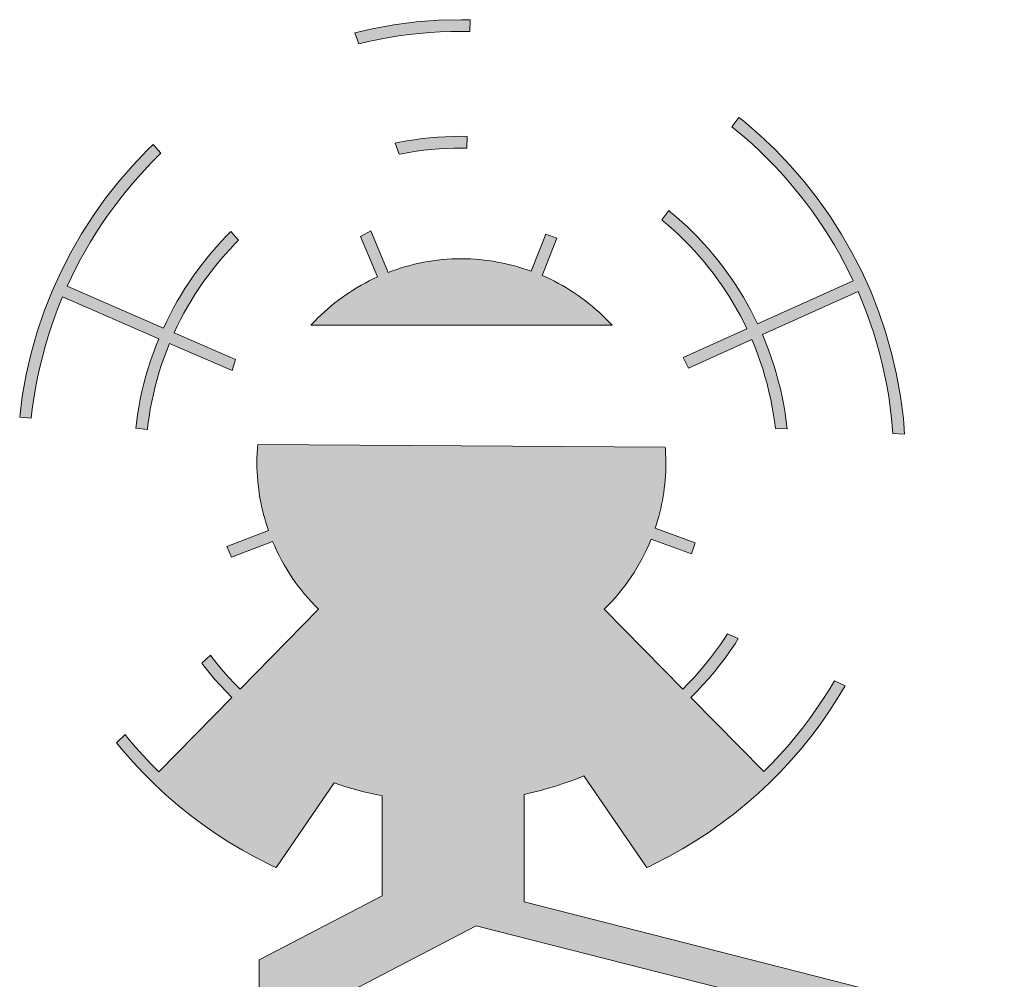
# Model space of a CAD drawing. Header units: millimetres. Extents: x -327 to -251, y -83 to 44.
# Tile 4 of 10: x -323 to -294, y 9 to 38. Entities that reach past the tile are written whole.
import ezdxf

# ---------------------------------------------------------------- set-up
doc = ezdxf.new("R2010")
doc.units = ezdxf.units.MM
doc.header["$MEASUREMENT"] = 0
doc.layers.add('Print', color=7, linetype='Continuous', lineweight=0)

# ---------------------------------------------------------------- blocks, each defined once
blk = doc.blocks.new('Block_0')
at = {"layer": 'Print'}
h = blk.add_hatch(color=1, dxfattribs=at)
h.dxf.hatch_style = 2
h.paths.add_polyline_path([(-312.966, 37.417), (-312.663, 37.48), (-312.358, 37.536), (-312.051, 37.585), (-311.742, 37.626), (-311.43, 37.661), (-311.116, 37.687), (-310.8, 37.707), (-310.482, 37.718), (-310.162, 37.722), (-309.91, 37.719), (-309.902, 38.068), (-310.162, 38.075), (-310.851, 38.058), (-311.531, 38.006), (-312.201, 37.92), (-312.861, 37.802), (-313.384, 37.681), (-313.262, 37.348)])
h = blk.add_hatch(color=1, dxfattribs=at)
h.dxf.hatch_style = 2
h.paths.add_polyline_path([(-303.904, 31.855), (-303.742, 31.71), (-303.582, 31.561), (-303.426, 31.409), (-303.274, 31.253), (-303.125, 31.094), (-302.98, 30.931), (-302.838, 30.766), (-302.7, 30.597), (-302.566, 30.424), (-302.436, 30.249), (-302.31, 30.071), (-302.188, 29.889), (-302.07, 29.705), (-301.956, 29.518), (-301.846, 29.328), (-301.74, 29.136), (-301.639, 28.94), (-301.542, 28.743), (-303.463, 27.876), (-303.311, 27.558), (-301.397, 28.421), (-301.306, 28.203), (-301.221, 27.983), (-301.141, 27.76), (-301.066, 27.535), (-300.997, 27.307), (-300.934, 27.077), (-300.876, 26.844), (-300.824, 26.61), (-300.778, 26.373), (-300.737, 26.134), (-300.703, 25.893), (-300.684, 25.735), (-300.327, 25.72), (-300.353, 25.941), (-300.389, 26.191), (-300.431, 26.439), (-300.479, 26.685), (-300.533, 26.929), (-300.594, 27.17), (-300.66, 27.409), (-300.731, 27.646), (-300.809, 27.88), (-300.892, 28.111), (-300.981, 28.34), (-301.075, 28.566), (-298.188, 29.868), (-298.061, 29.567), (-297.941, 29.262), (-297.829, 28.953), (-297.724, 28.641), (-297.627, 28.326), (-297.538, 28.007), (-297.457, 27.686), (-297.384, 27.361), (-297.319, 27.033), (-297.262, 26.702), (-297.214, 26.368), (-297.174, 26.032), (-297.143, 25.694), (-297.135, 25.578), (-296.783, 25.563), (-296.819, 26.033), (-296.904, 26.703), (-297.023, 27.363), (-297.173, 28.011), (-297.354, 28.647), (-297.565, 29.27), (-297.805, 29.879), (-298.074, 30.473), (-298.371, 31.051), (-298.694, 31.612), (-299.043, 32.157), (-299.418, 32.683), (-299.816, 33.189), (-300.238, 33.676), (-300.682, 34.142), (-301.148, 34.587), (-301.635, 35.009), (-301.782, 35.124), (-301.995, 34.842), (-301.832, 34.71), (-301.601, 34.514), (-301.375, 34.313), (-301.154, 34.107), (-300.938, 33.895), (-300.726, 33.679), (-300.52, 33.458), (-300.319, 33.233), (-300.122, 33.002), (-299.931, 32.767), (-299.746, 32.528), (-299.566, 32.284), (-299.391, 32.037), (-299.223, 31.784), (-299.059, 31.528), (-298.902, 31.268), (-298.751, 31.004), (-298.605, 30.736), (-298.466, 30.465), (-298.333, 30.189), (-301.221, 28.888), (-301.321, 29.093), (-301.426, 29.296), (-301.536, 29.496), (-301.65, 29.693), (-301.768, 29.888), (-301.891, 30.079), (-302.018, 30.268), (-302.149, 30.453), (-302.284, 30.635), (-302.423, 30.814), (-302.566, 30.99), (-302.713, 31.162), (-302.864, 31.331), (-303.019, 31.496), (-303.177, 31.658), (-303.339, 31.816), (-303.505, 31.97), (-303.674, 32.121), (-303.846, 32.268), (-303.902, 32.313), (-304.114, 32.032), (-304.07, 31.996)])
h = blk.add_hatch(color=1, dxfattribs=at)
h.dxf.hatch_style = 2
h.paths.add_polyline_path([(-310.401, 34.551), (-310.639, 34.542), (-310.876, 34.528), (-311.111, 34.508), (-311.344, 34.483), (-311.576, 34.452), (-311.806, 34.416), (-312.035, 34.374), (-312.166, 34.347), (-312.044, 34.012), (-311.965, 34.029), (-311.745, 34.068), (-311.523, 34.103), (-311.3, 34.133), (-311.075, 34.157), (-310.849, 34.176), (-310.621, 34.19), (-310.392, 34.198), (-310.162, 34.201), (-309.996, 34.199), (-309.988, 34.552), (-310.162, 34.554)])
h = blk.add_hatch(color=1, dxfattribs=at)
h.dxf.hatch_style = 2
h.paths.add_polyline_path([(-323.117, 26.312), (-323.072, 26.635), (-323.019, 26.955), (-322.958, 27.273), (-322.89, 27.587), (-322.814, 27.899), (-322.731, 28.209), (-322.64, 28.515), (-322.543, 28.817), (-322.438, 29.117), (-322.326, 29.413), (-322.207, 29.706), (-319.3, 28.443), (-319.388, 28.223), (-319.471, 28.001), (-319.549, 27.776), (-319.622, 27.549), (-319.689, 27.319), (-319.751, 27.088), (-319.807, 26.854), (-319.857, 26.618), (-319.902, 26.38), (-319.942, 26.14), (-319.975, 25.898), (-319.993, 25.738), (-319.642, 25.704), (-319.625, 25.852), (-319.593, 26.085), (-319.555, 26.316), (-319.512, 26.545), (-319.463, 26.772), (-319.409, 26.997), (-319.35, 27.22), (-319.285, 27.441), (-319.216, 27.66), (-319.141, 27.877), (-319.061, 28.091), (-318.976, 28.302), (-317.086, 27.481), (-316.978, 27.818), (-318.834, 28.625), (-318.741, 28.823), (-318.643, 29.019), (-318.54, 29.212), (-318.434, 29.402), (-318.323, 29.59), (-318.208, 29.775), (-318.089, 29.957), (-317.966, 30.136), (-317.839, 30.312), (-317.708, 30.485), (-317.574, 30.655), (-317.436, 30.822), (-317.294, 30.986), (-317.148, 31.146), (-316.999, 31.303), (-316.888, 31.415), (-317.123, 31.678), (-317.252, 31.549), (-317.407, 31.385), (-317.558, 31.219), (-317.706, 31.049), (-317.849, 30.875), (-317.989, 30.698), (-318.125, 30.519), (-318.257, 30.335), (-318.384, 30.149), (-318.508, 29.96), (-318.627, 29.768), (-318.742, 29.573), (-318.853, 29.375), (-318.959, 29.175), (-319.06, 28.971), (-319.158, 28.766), (-322.063, 30.028), (-321.934, 30.304), (-321.799, 30.576), (-321.659, 30.845), (-321.512, 31.109), (-321.359, 31.37), (-321.2, 31.628), (-321.036, 31.881), (-320.866, 32.13), (-320.69, 32.375), (-320.509, 32.615), (-320.323, 32.852), (-320.132, 33.084), (-319.935, 33.311), (-319.733, 33.534), (-319.526, 33.752), (-319.314, 33.965), (-319.235, 34.042), (-319.47, 34.305), (-319.641, 34.142), (-320.085, 33.676), (-320.507, 33.189), (-320.905, 32.683), (-321.28, 32.157), (-321.629, 31.612), (-321.952, 31.051), (-322.249, 30.473), (-322.518, 29.879), (-322.758, 29.27), (-322.969, 28.647), (-323.15, 28.011), (-323.3, 27.363), (-323.419, 26.703), (-323.499, 26.075), (-323.148, 26.042)])
h = blk.add_hatch(color=1, dxfattribs=at)
h.dxf.hatch_style = 2
h.paths.add_polyline_path([(-305.703, 28.943), (-305.799, 29.042), (-305.897, 29.138), (-305.997, 29.232), (-306.099, 29.324), (-306.203, 29.414), (-306.309, 29.501), (-306.418, 29.587), (-306.528, 29.669), (-306.64, 29.749), (-306.754, 29.827), (-306.869, 29.902), (-306.987, 29.975), (-307.106, 30.045), (-307.227, 30.113), (-307.349, 30.178), (-307.473, 30.24), (-307.599, 30.299), (-307.727, 30.356), (-307.282, 31.482), (-307.617, 31.596), (-308.057, 30.481), (-308.181, 30.525), (-308.306, 30.566), (-308.432, 30.605), (-308.559, 30.641), (-308.687, 30.675), (-308.817, 30.706), (-308.947, 30.734), (-309.078, 30.759), (-309.211, 30.782), (-309.344, 30.802), (-309.478, 30.819), (-309.613, 30.833), (-309.749, 30.844), (-309.886, 30.852), (-310.023, 30.857), (-310.162, 30.858), (-310.307, 30.856), (-310.452, 30.851), (-310.596, 30.843), (-310.739, 30.83), (-310.881, 30.815), (-311.022, 30.796), (-311.162, 30.775), (-311.301, 30.75), (-311.439, 30.721), (-311.575, 30.69), (-311.711, 30.656), (-311.845, 30.619), (-311.979, 30.579), (-312.111, 30.536), (-312.241, 30.491), (-312.371, 30.443), (-312.894, 31.702), (-313.206, 31.534), (-312.697, 30.307), (-312.822, 30.249), (-312.946, 30.188), (-313.068, 30.124), (-313.189, 30.058), (-313.308, 29.989), (-313.425, 29.917), (-313.54, 29.843), (-313.654, 29.766), (-313.766, 29.687), (-313.876, 29.606), (-313.984, 29.522), (-314.09, 29.436), (-314.194, 29.348), (-314.297, 29.257), (-314.397, 29.164), (-314.495, 29.069), (-314.591, 28.972), (-314.685, 28.873), (-314.708, 28.848), (-305.614, 28.848)])
h = blk.add_hatch(color=1, dxfattribs=at)
h.dxf.hatch_style = 2
h.paths.add_polyline_path([(-316.329, 24.418), (-316.322, 24.287), (-316.312, 24.156), (-316.299, 24.025), (-316.283, 23.896), (-316.265, 23.767), (-316.244, 23.639), (-316.22, 23.513), (-316.193, 23.387), (-316.165, 23.262), (-316.133, 23.137), (-316.1, 23.014), (-316.063, 22.892), (-316.025, 22.771), (-315.984, 22.651), (-317.248, 22.173), (-317.107, 21.849), (-315.863, 22.32), (-315.8, 22.175), (-315.735, 22.033), (-315.665, 21.893), (-315.593, 21.755), (-315.517, 21.619), (-315.437, 21.485), (-315.355, 21.353), (-315.269, 21.223), (-315.18, 21.096), (-315.088, 20.971), (-314.993, 20.849), (-314.895, 20.729), (-314.794, 20.611), (-314.69, 20.496), (-314.583, 20.384), (-314.474, 20.274), (-316.842, 17.864), (-317.015, 18.038), (-317.183, 18.217), (-317.347, 18.4), (-317.506, 18.588), (-317.661, 18.779), (-317.741, 18.884), (-318, 18.643), (-317.939, 18.563), (-317.779, 18.364), (-317.614, 18.169), (-317.443, 17.979), (-317.268, 17.794), (-317.089, 17.612), (-319.297, 15.365), (-319.538, 15.609), (-319.772, 15.859), (-319.999, 16.115), (-320.22, 16.376), (-320.31, 16.49), (-320.574, 16.244), (-320.385, 16.012), (-320.076, 15.659), (-319.755, 15.316), (-319.422, 14.985), (-319.077, 14.664), (-318.721, 14.355), (-318.353, 14.058), (-317.974, 13.774), (-317.584, 13.502), (-317.183, 13.244), (-316.773, 12.999), (-316.351, 12.768), (-315.92, 12.552), (-315.761, 12.475), (-315.727, 12.514), (-314.006, 15.033), (-313.829, 14.973), (-313.651, 14.916), (-313.472, 14.862), (-313.291, 14.811), (-313.109, 14.764), (-312.926, 14.719), (-312.741, 14.678), (-312.556, 14.64), (-312.556, 11.626), (-316.267, 9.688), (-316.267, -1.389), (-314.15, -1.389), (-314.15, 8.406), (-309.72, 10.719), (-296.191, 7.27), (-296.191, 5.489), (-296.356, 5.461), (-296.519, 5.426), (-296.679, 5.384), (-296.836, 5.335), (-296.989, 5.279), (-297.14, 5.217), (-297.287, 5.148), (-297.431, 5.074), (-297.57, 4.993), (-297.706, 4.906), (-297.838, 4.813), (-297.965, 4.715), (-298.088, 4.612), (-298.206, 4.503), (-298.319, 4.39), (-298.427, 4.271), (-298.53, 4.148), (-298.628, 4.021), (-298.72, 3.889), (-298.806, 3.753), (-298.887, 3.613), (-298.961, 3.469), (-299.029, 3.322), (-299.091, 3.171), (-299.146, 3.017), (-299.194, 2.86), (-299.236, 2.7), (-299.27, 2.537), (-299.297, 2.371), (-299.316, 2.203), (-299.328, 2.033), (-299.332, 1.861), (-299.331, 1.764), (-299.327, 1.668), (-299.321, 1.572), (-299.312, 1.477), (-299.301, 1.382), (-299.287, 1.289), (-299.272, 1.196), (-299.253, 1.104), (-299.233, 1.012), (-299.21, 0.922), (-299.185, 0.833), (-299.158, 0.744), (-299.129, 0.657), (-299.098, 0.57), (-299.064, 0.485), (-299.028, 0.4), (-298.991, 0.317), (-298.951, 0.235), (-298.91, 0.154), (-298.866, 0.074), (-298.821, -0.005), (-298.773, -0.082), (-298.724, -0.159), (-298.673, -0.234), (-298.621, -0.307), (-298.566, -0.379), (-298.51, -0.45), (-298.452, -0.519), (-298.393, -0.587), (-298.331, -0.654), (-298.269, -0.719), (-298.204, -0.782), (-298.741, -1.397), (-298.463, -1.64), (-297.925, -1.025), (-297.823, -1.102), (-297.718, -1.176), (-297.611, -1.246), (-297.501, -1.313), (-297.445, -1.344), (-297.331, -1.405), (-297.215, -1.462), (-297.157, -1.489), (-297.037, -1.54), (-296.977, -1.564), (-296.916, -1.587), (-296.854, -1.609), (-296.793, -1.629), (-296.73, -1.649), (-296.667, -1.668), (-296.604, -1.685), (-296.54, -1.702), (-296.476, -1.717), (-296.411, -1.731), (-296.346, -1.744), (-296.28, -1.756), (-296.214, -1.766), (-296.148, -1.776), (-296.081, -1.784), (-296.014, -1.791), (-296.014, -3.566), (-294.514, -6.848), (-294.514, -19.871), (-293.809, -19.871), (-293.809, -6.694), (-295.309, -3.412), (-295.309, -1.791), (-295.242, -1.784), (-295.175, -1.776), (-295.108, -1.766), (-295.042, -1.756), (-294.977, -1.744), (-294.912, -1.731), (-294.847, -1.717), (-294.782, -1.701), (-294.719, -1.685), (-294.655, -1.668), (-294.592, -1.649), (-294.53, -1.629), (-294.468, -1.608), (-294.406, -1.587), (-294.345, -1.564), (-294.285, -1.54), (-294.225, -1.515), (-294.165, -1.489), (-294.106, -1.462), (-294.048, -1.434), (-293.99, -1.405), (-293.933, -1.375), (-293.821, -1.312), (-293.765, -1.279), (-293.656, -1.21), (-293.55, -1.138), (-293.447, -1.062), (-293.396, -1.023), (-292.861, -1.64), (-292.582, -1.397), (-293.117, -0.781), (-293.053, -0.717), (-292.99, -0.652), (-292.929, -0.586), (-292.87, -0.518), (-292.812, -0.449), (-292.756, -0.378), (-292.701, -0.306), (-292.649, -0.232), (-292.598, -0.157), (-292.549, -0.081), (-292.501, -0.004), (-292.456, 0.075), (-292.413, 0.155), (-292.371, 0.236), (-292.332, 0.318), (-292.294, 0.401), (-292.259, 0.486), (-292.225, 0.571), (-292.194, 0.658), (-292.165, 0.745), (-292.137, 0.833), (-292.113, 0.923), (-292.09, 1.013), (-292.07, 1.104), (-292.051, 1.196), (-292.036, 1.289), (-292.022, 1.383), (-292.011, 1.477), (-292.002, 1.572), (-291.996, 1.668), (-291.992, 1.764), (-291.991, 1.861), (-291.995, 2.033), (-292.007, 2.203), (-292.026, 2.371), (-292.053, 2.537), (-292.087, 2.7), (-292.129, 2.86), (-292.177, 3.017), (-292.232, 3.171), (-292.294, 3.322), (-292.362, 3.469), (-292.436, 3.613), (-292.517, 3.753), (-292.603, 3.889), (-292.695, 4.021), (-292.793, 4.148), (-292.896, 4.271), (-293.004, 4.39), (-293.117, 4.503), (-293.235, 4.612), (-293.358, 4.715), (-293.485, 4.813), (-293.617, 4.906), (-293.753, 4.993), (-293.892, 5.074), (-294.036, 5.148), (-294.183, 5.217), (-294.334, 5.279), (-294.488, 5.335), (-294.645, 5.384), (-294.804, 5.426), (-294.967, 5.461), (-295.132, 5.489), (-295.132, 8.093), (-308.265, 11.44), (-308.265, 14.686), (-308.033, 14.739), (-307.802, 14.797), (-307.573, 14.859), (-307.346, 14.926), (-307.122, 14.999), (-306.899, 15.076), (-306.679, 15.158), (-306.462, 15.245), (-304.596, 12.514), (-304.565, 12.48), (-304.488, 12.513), (-304.329, 12.591), (-303.902, 12.81), (-303.485, 13.043), (-303.078, 13.289), (-302.681, 13.549), (-302.295, 13.822), (-301.92, 14.108), (-301.555, 14.406), (-301.202, 14.715), (-300.861, 15.036), (-300.531, 15.368), (-300.213, 15.71), (-299.907, 16.063), (-299.614, 16.426), (-299.334, 16.798), (-299.067, 17.179), (-298.813, 17.569), (-298.572, 17.967), (-298.903, 18.112), (-299.064, 17.843), (-299.253, 17.547), (-299.449, 17.256), (-299.653, 16.97), (-299.865, 16.689), (-300.084, 16.414), (-300.31, 16.145), (-300.544, 15.881), (-300.785, 15.623), (-301.033, 15.372), (-303.234, 17.612), (-303.049, 17.799), (-302.869, 17.99), (-302.695, 18.186), (-302.525, 18.387), (-302.361, 18.592), (-302.202, 18.802), (-302.048, 19.016), (-301.9, 19.234), (-301.802, 19.387), (-302.129, 19.53), (-302.197, 19.425), (-302.339, 19.215), (-302.487, 19.009), (-302.64, 18.807), (-302.798, 18.61), (-302.962, 18.417), (-303.13, 18.228), (-303.303, 18.044), (-303.481, 17.864), (-305.85, 20.274), (-305.737, 20.387), (-305.627, 20.503), (-305.521, 20.622), (-305.417, 20.743), (-305.317, 20.867), (-305.219, 20.994), (-305.125, 21.123), (-305.035, 21.255), (-304.947, 21.389), (-304.863, 21.526), (-304.783, 21.665), (-304.706, 21.806), (-304.632, 21.949), (-304.563, 22.094), (-304.497, 22.242), (-304.434, 22.391), (-303.212, 21.947), (-303.102, 22.282), (-304.313, 22.722), (-304.275, 22.839), (-304.239, 22.956), (-304.206, 23.074), (-304.174, 23.193), (-304.145, 23.313), (-304.119, 23.433), (-304.094, 23.555), (-304.072, 23.678), (-304.053, 23.801), (-304.036, 23.925), (-304.021, 24.05), (-304.009, 24.175), (-304, 24.301), (-303.993, 24.428), (-303.989, 24.556), (-303.988, 24.684), (-303.99, 24.84), (-303.996, 24.996), (-304.005, 25.15), (-304.007, 25.172), (-316.309, 25.248), (-316.319, 25.133), (-316.328, 24.985), (-316.334, 24.835), (-316.335, 24.684), (-316.334, 24.551)])
for points in [[(-312.966, 37.417), (-312.663, 37.48), (-312.358, 37.536), (-312.051, 37.585), (-311.742, 37.626), (-311.43, 37.661), (-311.116, 37.687), (-310.8, 37.707), (-310.482, 37.718), (-310.162, 37.722), (-309.91, 37.719), (-309.902, 38.068), (-310.162, 38.075), (-310.851, 38.058), (-311.531, 38.006), (-312.201, 37.92), (-312.861, 37.802), (-313.384, 37.681), (-313.262, 37.348)], [(-303.904, 31.855), (-303.742, 31.71), (-303.582, 31.561), (-303.426, 31.409), (-303.274, 31.253), (-303.125, 31.094), (-302.98, 30.931), (-302.838, 30.766), (-302.7, 30.597), (-302.566, 30.424), (-302.436, 30.249), (-302.31, 30.071), (-302.188, 29.889), (-302.07, 29.705), (-301.956, 29.518), (-301.846, 29.328), (-301.74, 29.136), (-301.639, 28.94), (-301.542, 28.743), (-303.463, 27.876), (-303.311, 27.558), (-301.397, 28.421), (-301.306, 28.203), (-301.221, 27.983), (-301.141, 27.76), (-301.066, 27.535), (-300.997, 27.307), (-300.934, 27.077), (-300.876, 26.844), (-300.824, 26.61), (-300.778, 26.373), (-300.737, 26.134), (-300.703, 25.893), (-300.684, 25.735), (-300.327, 25.72), (-300.353, 25.941), (-300.389, 26.191), (-300.431, 26.439), (-300.479, 26.685), (-300.533, 26.929), (-300.594, 27.17), (-300.66, 27.409), (-300.731, 27.646), (-300.809, 27.88), (-300.892, 28.111), (-300.981, 28.34), (-301.075, 28.566), (-298.188, 29.868), (-298.061, 29.567), (-297.941, 29.262), (-297.829, 28.953), (-297.724, 28.641), (-297.627, 28.326), (-297.538, 28.007), (-297.457, 27.686), (-297.384, 27.361), (-297.319, 27.033), (-297.262, 26.702), (-297.214, 26.368), (-297.174, 26.032), (-297.143, 25.694), (-297.135, 25.578), (-296.783, 25.563), (-296.819, 26.033), (-296.904, 26.703), (-297.023, 27.363), (-297.173, 28.011), (-297.354, 28.647), (-297.565, 29.27), (-297.805, 29.879), (-298.074, 30.473), (-298.371, 31.051), (-298.694, 31.612), (-299.043, 32.157), (-299.418, 32.683), (-299.816, 33.189), (-300.238, 33.676), (-300.682, 34.142), (-301.148, 34.587), (-301.635, 35.009), (-301.782, 35.124), (-301.995, 34.842), (-301.832, 34.71), (-301.601, 34.514), (-301.375, 34.313), (-301.154, 34.107), (-300.938, 33.895), (-300.726, 33.679), (-300.52, 33.458), (-300.319, 33.233), (-300.122, 33.002), (-299.931, 32.767), (-299.746, 32.528), (-299.566, 32.284), (-299.391, 32.037), (-299.223, 31.784), (-299.059, 31.528), (-298.902, 31.268), (-298.751, 31.004), (-298.605, 30.736), (-298.466, 30.465), (-298.333, 30.189), (-301.221, 28.888), (-301.321, 29.093), (-301.426, 29.296), (-301.536, 29.496), (-301.65, 29.693), (-301.768, 29.888), (-301.891, 30.079), (-302.018, 30.268), (-302.149, 30.453), (-302.284, 30.635), (-302.423, 30.814), (-302.566, 30.99), (-302.713, 31.162), (-302.864, 31.331), (-303.019, 31.496), (-303.177, 31.658), (-303.339, 31.816), (-303.505, 31.97), (-303.674, 32.121), (-303.846, 32.268), (-303.902, 32.313), (-304.114, 32.032), (-304.07, 31.996)], [(-310.401, 34.551), (-310.639, 34.542), (-310.876, 34.528), (-311.111, 34.508), (-311.344, 34.483), (-311.576, 34.452), (-311.806, 34.416), (-312.035, 34.374), (-312.166, 34.347), (-312.044, 34.012), (-311.965, 34.029), (-311.745, 34.068), (-311.523, 34.103), (-311.3, 34.133), (-311.075, 34.157), (-310.849, 34.176), (-310.621, 34.19), (-310.392, 34.198), (-310.162, 34.201), (-309.996, 34.199), (-309.988, 34.552), (-310.162, 34.554)], [(-323.117, 26.312), (-323.072, 26.635), (-323.019, 26.955), (-322.958, 27.273), (-322.89, 27.587), (-322.814, 27.899), (-322.731, 28.209), (-322.64, 28.515), (-322.543, 28.817), (-322.438, 29.117), (-322.326, 29.413), (-322.207, 29.706), (-319.3, 28.443), (-319.388, 28.223), (-319.471, 28.001), (-319.549, 27.776), (-319.622, 27.549), (-319.689, 27.319), (-319.751, 27.088), (-319.807, 26.854), (-319.857, 26.618), (-319.902, 26.38), (-319.942, 26.14), (-319.975, 25.898), (-319.993, 25.738), (-319.642, 25.704), (-319.625, 25.852), (-319.593, 26.085), (-319.555, 26.316), (-319.512, 26.545), (-319.463, 26.772), (-319.409, 26.997), (-319.35, 27.22), (-319.285, 27.441), (-319.216, 27.66), (-319.141, 27.877), (-319.061, 28.091), (-318.976, 28.302), (-317.086, 27.481), (-316.978, 27.818), (-318.834, 28.625), (-318.741, 28.823), (-318.643, 29.019), (-318.54, 29.212), (-318.434, 29.402), (-318.323, 29.59), (-318.208, 29.775), (-318.089, 29.957), (-317.966, 30.136), (-317.839, 30.312), (-317.708, 30.485), (-317.574, 30.655), (-317.436, 30.822), (-317.294, 30.986), (-317.148, 31.146), (-316.999, 31.303), (-316.888, 31.415), (-317.123, 31.678), (-317.252, 31.549), (-317.407, 31.385), (-317.558, 31.219), (-317.706, 31.049), (-317.849, 30.875), (-317.989, 30.698), (-318.125, 30.519), (-318.257, 30.335), (-318.384, 30.149), (-318.508, 29.96), (-318.627, 29.768), (-318.742, 29.573), (-318.853, 29.375), (-318.959, 29.175), (-319.06, 28.971), (-319.158, 28.766), (-322.063, 30.028), (-321.934, 30.304), (-321.799, 30.576), (-321.659, 30.845), (-321.512, 31.109), (-321.359, 31.37), (-321.2, 31.628), (-321.036, 31.881), (-320.866, 32.13), (-320.69, 32.375), (-320.509, 32.615), (-320.323, 32.852), (-320.132, 33.084), (-319.935, 33.311), (-319.733, 33.534), (-319.526, 33.752), (-319.314, 33.965), (-319.235, 34.042), (-319.47, 34.305), (-319.641, 34.142), (-320.085, 33.676), (-320.507, 33.189), (-320.905, 32.683), (-321.28, 32.157), (-321.629, 31.612), (-321.952, 31.051), (-322.249, 30.473), (-322.518, 29.879), (-322.758, 29.27), (-322.969, 28.647), (-323.15, 28.011), (-323.3, 27.363), (-323.419, 26.703), (-323.499, 26.075), (-323.148, 26.042)], [(-305.703, 28.943), (-305.799, 29.042), (-305.897, 29.138), (-305.997, 29.232), (-306.099, 29.324), (-306.203, 29.414), (-306.309, 29.501), (-306.418, 29.587), (-306.528, 29.669), (-306.64, 29.749), (-306.754, 29.827), (-306.869, 29.902), (-306.987, 29.975), (-307.106, 30.045), (-307.227, 30.113), (-307.349, 30.178), (-307.473, 30.24), (-307.599, 30.299), (-307.727, 30.356), (-307.282, 31.482), (-307.617, 31.596), (-308.057, 30.481), (-308.181, 30.525), (-308.306, 30.566), (-308.432, 30.605), (-308.559, 30.641), (-308.687, 30.675), (-308.817, 30.706), (-308.947, 30.734), (-309.078, 30.759), (-309.211, 30.782), (-309.344, 30.802), (-309.478, 30.819), (-309.613, 30.833), (-309.749, 30.844), (-309.886, 30.852), (-310.023, 30.857), (-310.162, 30.858), (-310.307, 30.856), (-310.452, 30.851), (-310.596, 30.843), (-310.739, 30.83), (-310.881, 30.815), (-311.022, 30.796), (-311.162, 30.775), (-311.301, 30.75), (-311.439, 30.721), (-311.575, 30.69), (-311.711, 30.656), (-311.845, 30.619), (-311.979, 30.579), (-312.111, 30.536), (-312.241, 30.491), (-312.371, 30.443), (-312.894, 31.702), (-313.206, 31.534), (-312.697, 30.307), (-312.822, 30.249), (-312.946, 30.188), (-313.068, 30.124), (-313.189, 30.058), (-313.308, 29.989), (-313.425, 29.917), (-313.54, 29.843), (-313.654, 29.766), (-313.766, 29.687), (-313.876, 29.606), (-313.984, 29.522), (-314.09, 29.436), (-314.194, 29.348), (-314.297, 29.257), (-314.397, 29.164), (-314.495, 29.069), (-314.591, 28.972), (-314.685, 28.873), (-314.708, 28.848), (-305.614, 28.848)]]:
    blk.add_lwpolyline(points, close=True, dxfattribs=at)
for points in [[(-314.15, 8.406), (-309.72, 10.719), (-296.191, 7.27)], [(-295.132, 8.093), (-308.265, 11.44), (-308.265, 14.686), (-308.033, 14.739), (-307.802, 14.797), (-307.573, 14.859), (-307.346, 14.926), (-307.122, 14.999), (-306.899, 15.076), (-306.679, 15.158), (-306.462, 15.245), (-304.596, 12.514), (-304.565, 12.48), (-304.488, 12.513), (-304.329, 12.591), (-303.902, 12.81), (-303.485, 13.043), (-303.078, 13.289), (-302.681, 13.549), (-302.295, 13.822), (-301.92, 14.108), (-301.555, 14.406), (-301.202, 14.715), (-300.861, 15.036), (-300.531, 15.368), (-300.213, 15.71), (-299.907, 16.063), (-299.614, 16.426), (-299.334, 16.798), (-299.067, 17.179), (-298.813, 17.569), (-298.572, 17.967), (-298.903, 18.112), (-299.064, 17.843), (-299.253, 17.547), (-299.449, 17.256), (-299.653, 16.97), (-299.865, 16.689), (-300.084, 16.414), (-300.31, 16.145), (-300.544, 15.881), (-300.785, 15.623), (-301.033, 15.372), (-303.234, 17.612), (-303.049, 17.799), (-302.869, 17.99), (-302.695, 18.186), (-302.525, 18.387), (-302.361, 18.592), (-302.202, 18.802), (-302.048, 19.016), (-301.9, 19.234), (-301.802, 19.387), (-302.129, 19.53), (-302.197, 19.425), (-302.339, 19.215), (-302.487, 19.009), (-302.64, 18.807), (-302.798, 18.61), (-302.962, 18.417), (-303.13, 18.228), (-303.303, 18.044), (-303.481, 17.864), (-305.85, 20.274), (-305.737, 20.387), (-305.627, 20.503), (-305.521, 20.622), (-305.417, 20.743), (-305.317, 20.867), (-305.219, 20.994), (-305.125, 21.123), (-305.035, 21.255), (-304.947, 21.389), (-304.863, 21.526), (-304.783, 21.665), (-304.706, 21.806), (-304.632, 21.949), (-304.563, 22.094), (-304.497, 22.242), (-304.434, 22.391), (-303.212, 21.947), (-303.102, 22.282), (-304.313, 22.722), (-304.275, 22.839), (-304.239, 22.956), (-304.206, 23.074), (-304.174, 23.193), (-304.145, 23.313), (-304.119, 23.433), (-304.094, 23.555), (-304.072, 23.678), (-304.053, 23.801), (-304.036, 23.925), (-304.021, 24.05), (-304.009, 24.175), (-304, 24.301), (-303.993, 24.428), (-303.989, 24.556), (-303.988, 24.684), (-303.99, 24.84), (-303.996, 24.996), (-304.005, 25.15), (-304.007, 25.172), (-316.309, 25.248), (-316.319, 25.133), (-316.328, 24.985), (-316.334, 24.835), (-316.335, 24.684), (-316.334, 24.551), (-316.329, 24.418), (-316.322, 24.287), (-316.312, 24.156), (-316.299, 24.025), (-316.283, 23.896), (-316.265, 23.767), (-316.244, 23.639), (-316.22, 23.513), (-316.193, 23.387), (-316.165, 23.262), (-316.133, 23.137), (-316.1, 23.014), (-316.063, 22.892), (-316.025, 22.771), (-315.984, 22.651), (-317.248, 22.173), (-317.107, 21.849), (-315.863, 22.32), (-315.8, 22.175), (-315.735, 22.033), (-315.665, 21.893), (-315.593, 21.755), (-315.517, 21.619), (-315.437, 21.485), (-315.355, 21.353), (-315.269, 21.223), (-315.18, 21.096), (-315.088, 20.971), (-314.993, 20.849), (-314.895, 20.729), (-314.794, 20.611), (-314.69, 20.496), (-314.583, 20.384), (-314.474, 20.274), (-316.842, 17.864), (-317.015, 18.038), (-317.183, 18.217), (-317.347, 18.4), (-317.506, 18.588), (-317.661, 18.779), (-317.741, 18.884), (-318, 18.643), (-317.939, 18.563), (-317.779, 18.364), (-317.614, 18.169), (-317.443, 17.979), (-317.268, 17.794), (-317.089, 17.612), (-319.297, 15.365), (-319.538, 15.609), (-319.772, 15.859), (-319.999, 16.115), (-320.22, 16.376), (-320.31, 16.49), (-320.574, 16.244), (-320.385, 16.012), (-320.076, 15.659), (-319.755, 15.316), (-319.422, 14.985), (-319.077, 14.664), (-318.721, 14.355), (-318.353, 14.058), (-317.974, 13.774), (-317.584, 13.502), (-317.183, 13.244), (-316.773, 12.999), (-316.351, 12.768), (-315.92, 12.552), (-315.761, 12.475), (-315.727, 12.514), (-314.006, 15.033), (-313.829, 14.973), (-313.651, 14.916), (-313.472, 14.862), (-313.291, 14.811), (-313.109, 14.764), (-312.926, 14.719), (-312.741, 14.678), (-312.556, 14.64), (-312.556, 11.626), (-316.267, 9.688), (-316.267, -1.389)]]:
    blk.add_lwpolyline(points, dxfattribs=at)

msp = doc.modelspace()

# ---------------------------------------------------------------- block references
at = {"layer": 'Print'}
msp.add_blockref('Block_0', (0, 0), dxfattribs=at)

doc.saveas('drawing.dxf')
